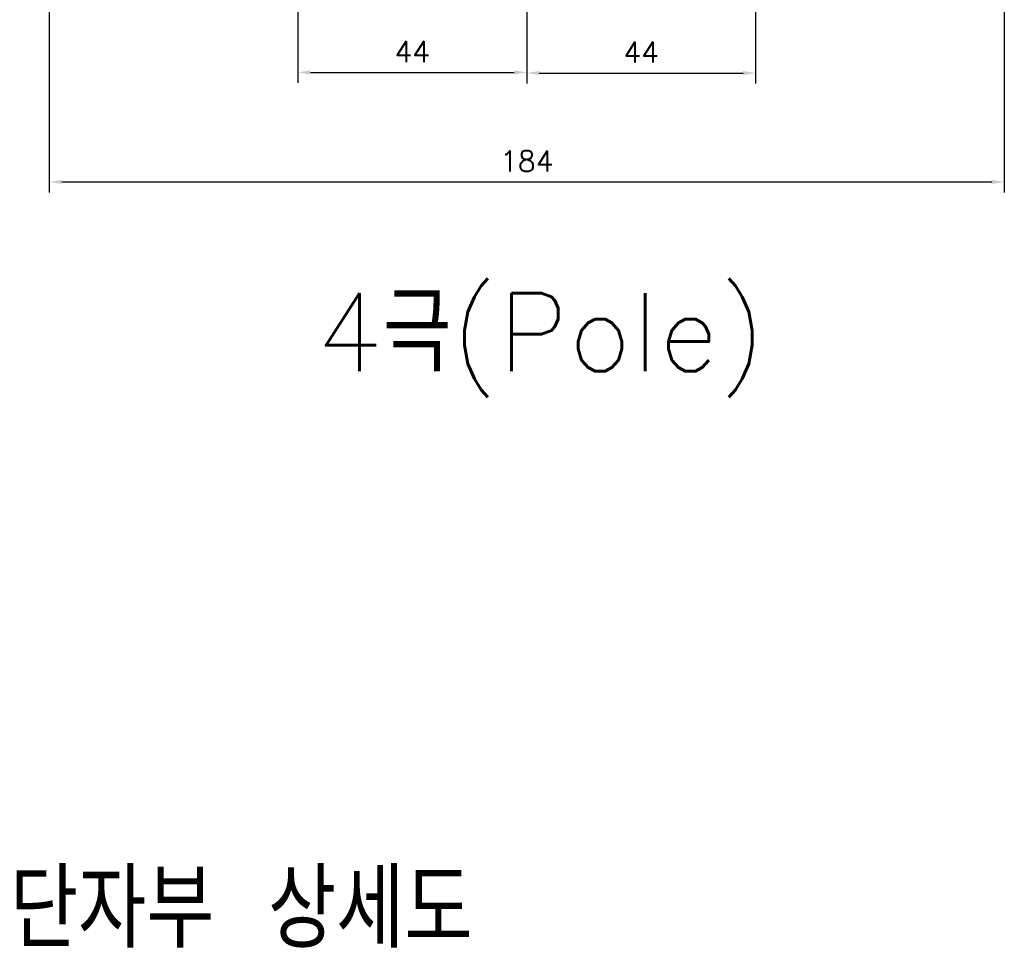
# Model space of a CAD drawing. Extents: x -2189 to 2710, y -907 to 1829.
# Tile 15 of 23: x -932 to -743, y 1004 to 1184. Entities that reach past the tile are written whole.
import ezdxf

# ---------------------------------------------------------------- set-up
doc = ezdxf.new("R2010")
doc.units = 0
doc.header["$LTSCALE"] = 3
doc.header["$MEASUREMENT"] = 0
doc.layers.get('Defpoints').update_dxf_attribs({"linetype": 'CONTINUOUS'})
doc.layers.add('di', color=3, linetype='CONTINUOUS')
doc.styles.add('KIM', font='ROMANS.shx', dxfattribs={"height": 5, "bigfont": 'GSG1.shx'})
doc.styles.get("Standard").update_dxf_attribs({"font": 'romans.shx', "height": 4, "bigfont": 'ghs.shx'})
doc.dimstyles.new('STANDARD$0', dxfattribs={"dimtxt": 5, "dimasz": 5, "dimexe": 1, "dimexo": 2, "dimgap": 2, "dimtad": 1, "dimdec": 4, "dimzin": 12, "dimdsep": 46, "dimtxsty": 'KIM', "dimcen": -1, "dimdle": 0.1, "dimadec": 0, "dimazin": 0, "dimtfac": 1, "dimtdec": 4, "dimtmove": 0, "dimatfit": 3, "dimfxl": 0, "dimtolj": 1, "dimtzin": 0, "dimarcsym": 0})

# ---------------------------------------------------------------- blocks, each defined once
blk = doc.blocks.new('*D37')
at = {"layer": 'Defpoints', "color": 0}
for p in [(-926.76, 1254.28), (-743.16, 1254.28), (-743.16, 1152.97)]:
    blk.add_point(p, dxfattribs=at)
at = {"layer": 'di'}
for p, q in [((-926.76, 1252.28), (-926.76, 1150.97)), ((-743.16, 1252.28), (-743.16, 1150.97)), ((-924.36, 1152.97), (-745.56, 1152.97))]:
    blk.add_line(p, q, dxfattribs=at)
for points in [[(-924.36, 1153.37), (-924.36, 1152.57), (-926.76, 1152.97)], [(-745.56, 1153.37), (-745.56, 1152.57), (-743.16, 1152.97)]]:
    blk.add_solid(points, dxfattribs=at)
at = {"layer": 'di', "insert": (-834.96, 1156.97), "char_height": 4, "attachment_point": 5}
blk.add_mtext('\\A1;184', dxfattribs=at)
blk = doc.blocks.new('*D38')
at = {"layer": 'Defpoints', "color": 0}
for p in [(-878.96, 1257.85), (-834.96, 1257.85), (-834.96, 1174.03)]:
    blk.add_point(p, dxfattribs=at)
at = {"layer": 'di'}
for p, q in [((-878.96, 1255.85), (-878.96, 1172.03)), ((-834.96, 1255.85), (-834.96, 1172.03)), ((-876.56, 1174.03), (-837.36, 1174.03))]:
    blk.add_line(p, q, dxfattribs=at)
for points in [[(-876.56, 1174.43), (-876.56, 1173.63), (-878.96, 1174.03)], [(-837.36, 1174.43), (-837.36, 1173.63), (-834.96, 1174.03)]]:
    blk.add_solid(points, dxfattribs=at)
at = {"layer": 'di', "insert": (-856.96, 1178.03), "char_height": 4, "attachment_point": 5}
blk.add_mtext('\\A1;44', dxfattribs=at)
blk = doc.blocks.new('*D39')
at = {"layer": 'Defpoints', "color": 0}
for p in [(-834.96, 1257.85), (-790.96, 1257.85), (-790.96, 1173.91)]:
    blk.add_point(p, dxfattribs=at)
at = {"layer": 'di'}
for p, q in [((-834.96, 1255.85), (-834.96, 1171.91)), ((-790.96, 1255.85), (-790.96, 1171.91)), ((-832.56, 1173.91), (-793.36, 1173.91))]:
    blk.add_line(p, q, dxfattribs=at)
for points in [[(-832.56, 1174.31), (-832.56, 1173.51), (-834.96, 1173.91)], [(-793.36, 1174.31), (-793.36, 1173.51), (-790.96, 1173.91)]]:
    blk.add_solid(points, dxfattribs=at)
at = {"layer": 'di', "insert": (-812.96, 1177.91), "char_height": 4, "attachment_point": 5}
blk.add_mtext('\\A1;44', dxfattribs=at)

msp = doc.modelspace()

# ---------------------------------------------------------------- texts
at = {"layer": 'di', "char_height": 15, "attachment_point": 1}
for s, insert, width in [('{\\Fromans,hgs|c129;4극(Pole)}', (-875.448, 1131.576), 116.39597), ('{\\Fromans,hgs|c129;단자부 상세도}', (-934.315, 1020.681), 135.45529)]:
    msp.add_mtext(s, dxfattribs=dict(at, insert=insert, width=width))

# ---------------------------------------------------------------- dimensions: what is measured, and where the dimension line sits
at = {"layer": 'di'}
for base, p1, p2, picture, middle in [((-834.959, 1174.028), (-878.959, 1257.854), (-834.959, 1257.854), '*D38', (-856.959, 1178.028)), ((-790.959, 1173.908), (-834.959, 1257.854), (-790.959, 1257.854), '*D39', (-812.959, 1177.908))]:
    dim = msp.add_linear_dim(base=base, p1=p1, p2=p2, dimstyle='STANDARD$0', override={"dimtxt": 4, "dimasz": 2.4, "dimexe": 2, "dimdec": 2, "dimzin": 8, "dimtxsty": 'Standard', "dimcen": 0, "dimdle": 0, "dimclrd": 256, "dimclre": 256, "dimclrt": 256, "dimadec": 2, "dimazin": 2, "dimtfac": 0.6, "dimtdec": 2, "dimtzin": 8, "dimlwd": 65535, "dimlwe": 65535}, dxfattribs=at)
    dim.commit()
    dim.dimension.update_dxf_attribs({"geometry": picture, "text_midpoint": middle})
dim = msp.add_linear_dim(base=(-743.159, 1152.975), p1=(-926.759, 1254.277), p2=(-743.159, 1254.277), text='184', dimstyle='STANDARD$0', override={"dimtxt": 4, "dimasz": 2.4, "dimexe": 2, "dimdec": 2, "dimzin": 8, "dimtxsty": 'Standard', "dimcen": 0, "dimdle": 0, "dimclrd": 256, "dimclre": 256, "dimclrt": 256, "dimadec": 2, "dimazin": 2, "dimtfac": 0.6, "dimtdec": 2, "dimtzin": 8, "dimlwd": 65535, "dimlwe": 65535}, dxfattribs=at)
dim.commit()
dim.dimension.update_dxf_attribs({"geometry": '*D37', "text_midpoint": (-834.959, 1156.975)})

doc.saveas('drawing.dxf')
